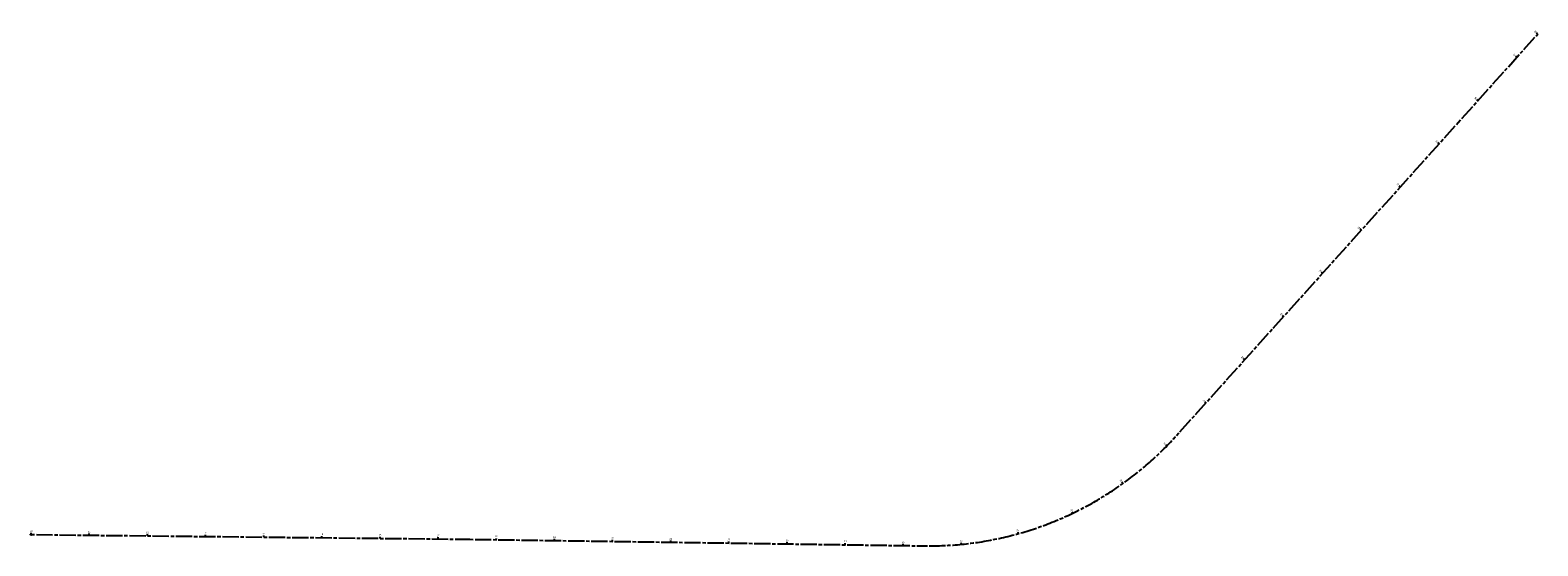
# Model space of a CAD drawing. Extents: x 2295803 to 2298396, y 574987 to 575875.
import ezdxf

# ---------------------------------------------------------------- set-up
doc = ezdxf.new("R2010")
doc.units = 0
doc.header["$LTSCALE"] = 20
doc.header["$MEASUREMENT"] = 0
doc.linetypes.add('CL', pattern=[2, 0.3, -0.15, 1.4, -0.15])
for name, color, linetype in [('GE_P_CL', 7, 'CL'), ('GE_P_CL_Text', 7, 'Continuous'), ('RW_X_CL', 6, 'CL')]:
    doc.layers.add(name, color=color, linetype=linetype)
doc.styles.add('Slanted-Normal', font='font31.ttf', dxfattribs={"height": 0.14})

# ---------------------------------------------------------------- blocks, each defined once
blk = doc.blocks.new('AeccTickLine')
blk.add_line((0, 0), (0, 1))

msp = doc.modelspace()

# ---------------------------------------------------------------- linework, layer by layer
at = {"layer": 'GE_P_CL', "color": 7, "linetype": 'CL', "lineweight": -3}
for p, q in [((2298258.9, 575716), (2298395.7, 575868.4)), ((2295804.5, 575006.4), (2296558.9, 574998.3)), ((2296558.9, 574998.3), (2297339.9, 574987))]:
    msp.add_line(p, q, dxfattribs=at)
msp.add_circle((2295804.5, 575006.4), 1, dxfattribs=at)
msp.add_arc((2297348.1, 575559.9), 573, 269.1741, 318.0484, dxfattribs=at)
at = {"layer": 'RW_X_CL', "lineweight": -3}
msp.add_line((2297774.2, 575176.9), (2298258.9, 575716), dxfattribs=at)

# ---------------------------------------------------------------- block references
at = {"layer": 'GE_P_CL_Text', "color": 7, "linetype": 'Continuous', "lineweight": -3, "xscale": 2.800000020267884, "yscale": 2.800000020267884, "zscale": 2.800000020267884}
for p, rotation in [((2298395.7, 575868.4), 48.07374982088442), ((2298359.7, 575828.3), 48.07374982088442), ((2298292.8, 575753.9), 48.07374982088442), ((2298226, 575679.5), 48.04843607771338), ((2298159.2, 575605.1), 48.04843607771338), ((2298092.3, 575530.8), 48.04843607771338), ((2298025.5, 575456.4), 48.04843607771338), ((2297958.6, 575382), 48.04843607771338), ((2297891.8, 575307.6), 48.04843607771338), ((2297824.9, 575233.3), 48.04843607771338), ((2297757.7, 575159.2), 45.62815816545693), ((2297681.9, 575094.2), 35.62819664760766), ((2297595.9, 575043.3), 25.62823512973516), ((2295804.5, 575006.4), 359.3833233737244), ((2295904.5, 575005.3), 359.3833233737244), ((2296004.5, 575004.2), 359.3833233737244), ((2296104.5, 575003.2), 359.3833233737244), ((2296204.5, 575002.1), 359.3833233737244), ((2296304.5, 575001), 359.3833233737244), ((2296404.5, 574999.9), 359.3833233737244), ((2296504.5, 574998.9), 359.3833233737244), ((2296604.5, 574997.6), 359.1740561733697), ((2296704.5, 574996.2), 359.1740561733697), ((2296804.5, 574994.7), 359.1740561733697), ((2296904.4, 574993.3), 359.1740561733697), ((2297004.4, 574991.9), 359.1740561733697), ((2297104.4, 574990.4), 359.1740561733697), ((2297502.5, 575008.1), 15.62827361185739), ((2297204.4, 574989), 359.1740561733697), ((2297304.4, 574987.5), 359.1740561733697), ((2297404.3, 574989.7), 5.628312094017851)]:
    msp.add_blockref('AeccTickLine', p, dxfattribs=dict(at, rotation=rotation))

# ---------------------------------------------------------------- texts
at = {"layer": 'GE_P_CL_Text', "color": 7, "linetype": 'Continuous', "lineweight": -3, "char_height": 2.8, "attachment_point": 8, "style": 'Slanted-Normal'}
for s, insert, rotation in [('39', (2298392.3, 575871.4), 48.0737), ('39', (2298356.3, 575831.3), 48.0737), ('38', (2298289.5, 575756.9), 48.0737), ('37', (2298222.7, 575682.5), 48.0484), ('36', (2298155.8, 575608.1), 48.0484), ('35', (2298089, 575533.8), 48.0484), ('34', (2298022.1, 575459.4), 48.0484), ('33', (2297955.3, 575385), 48.0484), ('32', (2297888.4, 575310.6), 48.0484), ('31', (2297821.6, 575236.3), 48.0484), ('30', (2297754.5, 575162.4), 45.6282), ('29', (2297679.3, 575097.9), 35.6282), ('28', (2297594, 575047.4), 25.6282), ('10', (2295804.6, 575010.9), 359.3833), ('11', (2295904.6, 575009.8), 359.3833), ('12', (2296004.6, 575008.7), 359.3833), ('13', (2296104.6, 575007.7), 359.3833), ('14', (2296204.6, 575006.6), 359.3833), ('15', (2296304.5, 575005.5), 359.3833), ('16', (2296404.5, 575004.4), 359.3833), ('17', (2296504.5, 575003.4), 359.3833), ('18', (2296604.5, 575002.1), 359.1741), ('19', (2296704.5, 575000.7), 359.1741), ('20', (2296804.5, 574999.2), 359.1741), ('21', (2296904.5, 574997.8), 359.1741), ('22', (2297004.5, 574996.4), 359.1741), ('23', (2297104.5, 574994.9), 359.1741), ('24', (2297204.5, 574993.5), 359.1741), ('25', (2297304.5, 574992), 359.1741), ('26', (2297403.9, 574994.2), 5.6283), ('27', (2297501.3, 575012.5), 15.6283)]:
    msp.add_mtext(s, dxfattribs=dict(at, insert=insert, rotation=rotation))

doc.saveas('drawing.dxf')
